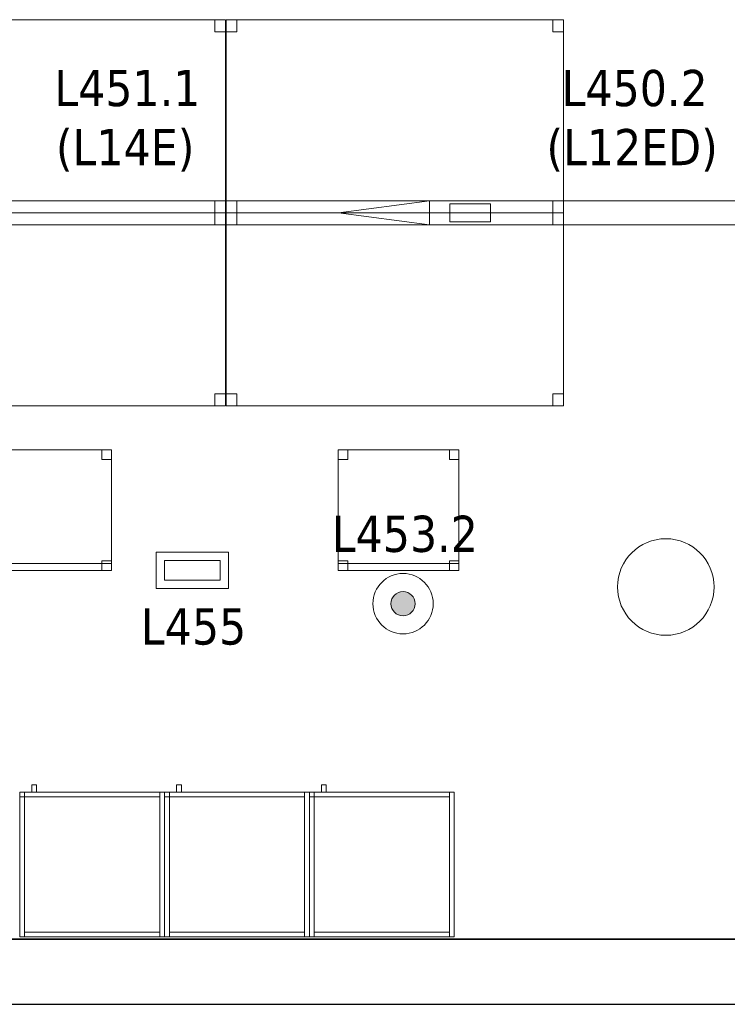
# Model space of a CAD drawing. Header units: metres. Extents: x 397.7 to 427.5, y 12.7 to 28.4.
# Tile 121 of 133: x 418.3 to 421.2, y 12.8 to 16.9. Entities that reach past the tile are written whole.
import ezdxf

# ---------------------------------------------------------------- set-up
doc = ezdxf.new("R2010")
doc.units = ezdxf.units.M
doc.layers.add('01_SUELOS', color=7, linetype='Continuous', lineweight=25, true_color=0x007f00)
for name, color, linetype, lineweight in [('02_MOBILIARIO', 7, 'Continuous', 18), ('A-COLS-____-MCUT', 7, 'Continuous', 18), ('A-COLS-____-OTLN', 7, 'Continuous', 18), ('A-DETL-____-MBND', 7, 'Continuous', 18), ('A-DETL-GENF-OTLN', 7, 'Continuous', 18), ('A-WALL-____-MCUT', 7, 'Continuous', 25), ('A-WALL-____-OTLN', 7, 'Continuous', 25), ('E-LITE-____-IDEN', 7, 'Continuous', 30), ('E-LITE-EQPM-IDEN', 7, 'Continuous', 30), ('Mobiliario', 7, 'Continuous', 18)]:
    doc.layers.add(name, color=color, linetype=linetype, lineweight=lineweight)
doc.styles.add('Tahoma_4', font='tahoma.ttf', dxfattribs={"height": 0.15})

# ---------------------------------------------------------------- blocks, each defined once
blk = doc.blocks.new('Family - Armai 60x60x60_P4-153705-07_ENLLUMENAT_P4')
at = {"layer": 'A-DETL-____-MBND', "color": 253, "true_color": 0xaaaaaa}
for p, q in [((0.05, 0.6), (0.05, 0.63)), ((0.05, 0.63), (0.07, 0.63)), ((0.05, 0.6), (0.05, 0.63)), ((0.07, 0.63), (0.05, 0.63)), ((0.07, 0.63), (0.07, 0.6)), ((0.07, 0.6), (0.07, 0.63)), ((0, 0.6), (0.02, 0.6)), ((0.02, 0.6), (0, 0.6)), ((0, 0), (0, 0.6)), ((0, 0.6), (0, 0)), ((0, 0.6), (0.6, 0.6)), ((0.6, 0.6), (0, 0.6)), ((0, 0), (0, 0.6)), ((0, 0.6), (0, 0)), ((0, 0.6), (0.6, 0.6)), ((0.6, 0.6), (0, 0.6)), ((0, 0), (0, 0.6)), ((0, 0.6), (0, 0)), ((0, 0.58), (0, 0.6)), ((0, 0.6), (0, 0.58)), ((0, 0.6), (0.02, 0.6)), ((0.02, 0.6), (0, 0.6)), ((0.02, 0.58), (0, 0.58)), ((0, 0.58), (0.02, 0.58)), ((0.02, 0.6), (0.02, 0)), ((0.02, 0), (0.02, 0.6)), ((0.02, 0.58), (0.02, 0.6)), ((0.02, 0.6), (0.58, 0.6)), ((0.02, 0.58), (0.02, 0.6)), ((0.58, 0.6), (0.02, 0.6)), ((0.02, 0.6), (0.02, 0.58)), ((0.02, 0.6), (0.02, 0.58)), ((0.58, 0.58), (0.02, 0.58)), ((0.02, 0.58), (0.58, 0.58)), ((0.07, 0.6), (0.05, 0.6)), ((0.05, 0.6), (0.07, 0.6)), ((0.58, 0.6), (0.6, 0.6)), ((0.6, 0.6), (0.58, 0.6)), ((0.58, 0), (0.58, 0.6)), ((0.58, 0.6), (0.58, 0)), ((0.58, 0.6), (0.58, 0.58)), ((0.58, 0.58), (0.58, 0.6)), ((0.6, 0.6), (0.6, 0)), ((0.6, 0), (0.6, 0.6)), ((0.6, 0.6), (0.6, 0)), ((0.6, 0), (0.6, 0.6)), ((0.6, 0.6), (0.6, 0)), ((0.6, 0), (0.6, 0.6)), ((0.02, 0), (0, 0)), ((0.02, 0), (0, 0)), ((0.6, 0), (0, 0)), ((0, 0), (0.6, 0)), ((0.6, 0), (0, 0)), ((0, 0), (0.6, 0)), ((0.02, 0), (0.02, 0.02)), ((0.02, 0.02), (0.58, 0.02)), ((0.02, 0), (0.02, 0.02)), ((0.58, 0.02), (0.02, 0.02)), ((0.58, 0), (0.02, 0)), ((0.02, 0), (0.58, 0)), ((0.58, 0.02), (0.58, 0)), ((0.58, 0), (0.58, 0.02)), ((0.6, 0), (0.58, 0)), ((0.6, 0), (0.58, 0))]:
    blk.add_line(p, q, dxfattribs=at)
blk = doc.blocks.new('Family - Armai 60x60x60_P4-153755-07_ENLLUMENAT_P4')
at = {"layer": '02_MOBILIARIO', "color": 253, "true_color": 0xaaaaaa}
for p, q in [((0.02, 0.6), (0, 0.6)), ((0, 0), (0, 0.6)), ((0, 0.6), (0.6, 0.6)), ((0.6, 0.6), (0, 0.6)), ((0, 0), (0, 0.6)), ((0, 0.6), (0, 0)), ((0, 0.6), (0, 0.58)), ((0, 0.6), (0.02, 0.6)), ((0.02, 0.58), (0, 0.58)), ((0.02, 0.6), (0.02, 0)), ((0.02, 0.58), (0.02, 0.6)), ((0.02, 0.6), (0.58, 0.6)), ((0.02, 0.6), (0.02, 0.58)), ((0.58, 0.58), (0.02, 0.58)), ((0.6, 0.6), (0.58, 0.6)), ((0.58, 0), (0.58, 0.6)), ((0.58, 0.58), (0.58, 0.6)), ((0.6, 0.6), (0.6, 0)), ((0.6, 0.6), (0.6, 0)), ((0.6, 0), (0.6, 0.6)), ((0.02, 0), (0, 0)), ((0.6, 0), (0, 0)), ((0, 0), (0.6, 0)), ((0.02, 0), (0.02, 0.02)), ((0.02, 0.02), (0.58, 0.02)), ((0.58, 0), (0.02, 0)), ((0.58, 0), (0.58, 0.02)), ((0.6, 0), (0.58, 0))]:
    blk.add_line(p, q, dxfattribs=at)
at = {"layer": 'Mobiliario', "color": 253, "true_color": 0xaaaaaa}
for p, q in [((0.02, 0.6), (0, 0.6)), ((0, 0.6), (0, 0)), ((0, 0.6), (0, 0.58)), ((0.02, 0.6), (0, 0.6)), ((0, 0.58), (0.02, 0.58)), ((0.02, 0), (0.02, 0.6)), ((0.58, 0.6), (0.02, 0.6)), ((0.02, 0.6), (0.02, 0.58)), ((0.02, 0.58), (0.02, 0.6)), ((0.02, 0.58), (0.58, 0.58)), ((0.6, 0.6), (0.58, 0.6)), ((0.58, 0.6), (0.58, 0)), ((0.58, 0.58), (0.58, 0.6)), ((0.6, 0), (0.6, 0.6)), ((0, 0), (0.02, 0)), ((0.58, 0.02), (0.02, 0.02)), ((0.02, 0.02), (0.02, 0)), ((0.02, 0), (0.58, 0)), ((0.58, 0), (0.58, 0.02)), ((0.58, 0), (0.6, 0))]:
    blk.add_line(p, q, dxfattribs=at)
blk = doc.blocks.new('Family - Armai 60x60x60_P4-153757-07_ENLLUMENAT_P4')
at = {"layer": 'A-DETL-____-MBND', "color": 253, "true_color": 0xaaaaaa}
for p, q in [((0.05, 0.6), (0.05, 0.63)), ((0.05, 0.63), (0.07, 0.63)), ((0.05, 0.6), (0.05, 0.63)), ((0.07, 0.63), (0.05, 0.63)), ((0.07, 0.63), (0.07, 0.6)), ((0.07, 0.6), (0.07, 0.63)), ((0, 0.6), (0.6, 0.6)), ((0.6, 0.6), (0, 0.6)), ((0, 0), (0, 0.6)), ((0, 0.6), (0, 0)), ((0, 0.58), (0, 0.6)), ((0, 0.6), (0, 0.58)), ((0, 0.6), (0.02, 0.6)), ((0.02, 0.6), (0, 0.6)), ((0, 0.6), (0.6, 0.6)), ((0.6, 0.6), (0, 0.6)), ((0, 0), (0, 0.6)), ((0, 0.6), (0, 0)), ((0, 0.6), (0.02, 0.6)), ((0.02, 0.6), (0, 0.6)), ((0, 0), (0, 0.6)), ((0, 0.6), (0, 0)), ((0.02, 0.58), (0, 0.58)), ((0, 0.58), (0.02, 0.58)), ((0.02, 0.58), (0.02, 0.6)), ((0.02, 0.6), (0.58, 0.6)), ((0.02, 0.58), (0.02, 0.6)), ((0.58, 0.6), (0.02, 0.6)), ((0.02, 0.6), (0.02, 0.58)), ((0.02, 0.6), (0.02, 0.58)), ((0.02, 0.6), (0.02, 0)), ((0.02, 0), (0.02, 0.6)), ((0.58, 0.58), (0.02, 0.58)), ((0.02, 0.58), (0.58, 0.58)), ((0.07, 0.6), (0.05, 0.6)), ((0.05, 0.6), (0.07, 0.6)), ((0.58, 0.6), (0.6, 0.6)), ((0.6, 0.6), (0.58, 0.6)), ((0.58, 0), (0.58, 0.6)), ((0.58, 0.6), (0.58, 0)), ((0.58, 0.6), (0.58, 0.58)), ((0.58, 0.58), (0.58, 0.6)), ((0.6, 0.6), (0.6, 0)), ((0.6, 0), (0.6, 0.6)), ((0.6, 0.6), (0.6, 0)), ((0.6, 0), (0.6, 0.6)), ((0.6, 0.6), (0.6, 0)), ((0.6, 0), (0.6, 0.6)), ((0.6, 0), (0, 0)), ((0, 0), (0.6, 0)), ((0.6, 0), (0, 0)), ((0, 0), (0.6, 0)), ((0.02, 0), (0, 0)), ((0.02, 0), (0, 0)), ((0.02, 0), (0.02, 0.02)), ((0.02, 0.02), (0.58, 0.02)), ((0.02, 0), (0.02, 0.02)), ((0.58, 0.02), (0.02, 0.02)), ((0.58, 0), (0.02, 0)), ((0.02, 0), (0.58, 0)), ((0.58, 0.02), (0.58, 0)), ((0.58, 0), (0.58, 0.02)), ((0.6, 0), (0.58, 0)), ((0.6, 0), (0.58, 0))]:
    blk.add_line(p, q, dxfattribs=at)
blk = doc.blocks.new('Family - Pilar P4-153794-07_ENLLUMENAT_P4')
at = {"layer": 'A-COLS-____-MCUT', "color": 253, "true_color": 0xaaaaaa}
for start, end in [(360, 180), (180, 360)]:
    blk.add_arc((0.2, 0.2), 0.2, start, end, dxfattribs=at)
at = {"layer": 'A-COLS-____-OTLN', "color": 253, "true_color": 0xaaaaaa}
for start, end in [(360, 180), (180, 360)]:
    blk.add_arc((0.2, 0.2), 0.2, start, end, dxfattribs=at)
blk = doc.blocks.new('Family - Taula 140X80_P4-153824-07_ENLLUMENAT_P4')
at = {"layer": 'A-DETL-____-MBND', "color": 253, "true_color": 0xaaaaaa}
for p, q in [((0, 0.8001), (1.3973, 0.8001)), ((0, 0), (0, 0.8001)), ((1.3973, 0.8001), (0, 0.8001)), ((0, 0.8001), (0, 0)), ((0, 0.8001), (0.0437, 0.8001)), ((0, 0.7501), (0, 0.8001)), ((0.0437, 0.8001), (0, 0.8001)), ((0, 0.8001), (0, 0.7501)), ((0.0437, 0.8001), (0.0437, 0.7501)), ((0.0437, 0.7501), (0.0437, 0.8001)), ((1.3536, 0.8001), (1.3973, 0.8001)), ((1.3536, 0.7501), (1.3536, 0.8001)), ((1.3973, 0.8001), (1.3536, 0.8001)), ((1.3536, 0.8001), (1.3536, 0.7501)), ((1.3973, 0.8001), (1.3973, 0.7501)), ((1.3973, 0.7501), (1.3973, 0.8001)), ((1.3973, 0.8001), (1.3973, 0)), ((1.3973, 0), (1.3973, 0.8001)), ((0.0437, 0.7501), (0, 0.7501)), ((0, 0.7501), (0.0437, 0.7501)), ((1.3973, 0.7501), (1.3536, 0.7501)), ((1.3536, 0.7501), (1.3973, 0.7501)), ((0, 0.05), (0.0437, 0.05)), ((0, 0), (0, 0.05)), ((0.0437, 0.05), (0, 0.05)), ((0, 0.05), (0, 0)), ((0.0437, 0.05), (0.0437, 0)), ((0.0437, 0), (0.0437, 0.05)), ((1.3536, 0.05), (1.3973, 0.05)), ((1.3536, 0), (1.3536, 0.05)), ((1.3973, 0.05), (1.3536, 0.05)), ((1.3536, 0.05), (1.3536, 0)), ((1.3973, 0.05), (1.3973, 0)), ((1.3973, 0), (1.3973, 0.05)), ((0.0437, 0), (0, 0)), ((0, 0), (0.0437, 0)), ((0, 0), (1.3973, 0)), ((1.3973, 0), (1.3536, 0)), ((1.3536, 0), (1.3973, 0)), ((1.3973, 0), (0, 0))]:
    blk.add_line(p, q, dxfattribs=at)
blk = doc.blocks.new('Family - Taula 140X80_P4-153907-07_ENLLUMENAT_P4')
at = {"layer": 'A-DETL-____-MBND', "color": 253, "true_color": 0xaaaaaa}
for p, q in [((0, 0), (0, 0.8001)), ((0, 0.8001), (1.3973, 0.8001)), ((1.3973, 0.8001), (0, 0.8001)), ((0, 0.8001), (0, 0)), ((0, 0.7501), (0, 0.8001)), ((0, 0.8001), (0.0437, 0.8001)), ((0.0437, 0.8001), (0, 0.8001)), ((0, 0.8001), (0, 0.7501)), ((0.0437, 0.8001), (0.0437, 0.7501)), ((0.0437, 0.7501), (0.0437, 0.8001)), ((1.3536, 0.7501), (1.3536, 0.8001)), ((1.3536, 0.8001), (1.3973, 0.8001)), ((1.3973, 0.8001), (1.3536, 0.8001)), ((1.3536, 0.8001), (1.3536, 0.7501)), ((1.3973, 0.8001), (1.3973, 0)), ((1.3973, 0), (1.3973, 0.8001)), ((1.3973, 0.8001), (1.3973, 0.7501)), ((1.3973, 0.7501), (1.3973, 0.8001)), ((0.0437, 0.7501), (0, 0.7501)), ((0, 0.7501), (0.0437, 0.7501)), ((1.3973, 0.7501), (1.3536, 0.7501)), ((1.3536, 0.7501), (1.3973, 0.7501)), ((0, 0), (0, 0.05)), ((0, 0.05), (0.0437, 0.05)), ((0.0437, 0.05), (0, 0.05)), ((0, 0.05), (0, 0)), ((0.0437, 0.05), (0.0437, 0)), ((0.0437, 0), (0.0437, 0.05)), ((1.3536, 0), (1.3536, 0.05)), ((1.3536, 0.05), (1.3973, 0.05)), ((1.3973, 0.05), (1.3536, 0.05)), ((1.3536, 0.05), (1.3536, 0)), ((1.3973, 0.05), (1.3973, 0)), ((1.3973, 0), (1.3973, 0.05)), ((0.0437, 0), (0, 0)), ((0, 0), (0.0437, 0)), ((1.3973, 0), (0, 0)), ((0, 0), (1.3973, 0)), ((1.3973, 0), (1.3536, 0)), ((1.3536, 0), (1.3973, 0))]:
    blk.add_line(p, q, dxfattribs=at)
blk = doc.blocks.new('Family - Armai 60x60x60_P4-153929-07_ENLLUMENAT_P4')
at = {"layer": '02_MOBILIARIO', "color": 253, "true_color": 0xaaaaaa}
for p, q in [((0.02, 0.6), (0, 0.6)), ((0, 0), (0, 0.6)), ((0, 0.6), (0, 0.58)), ((0, 0.6), (0.02, 0.6)), ((0, 0.6), (0.6, 0.6)), ((0.6, 0.6), (0, 0.6)), ((0, 0), (0, 0.6)), ((0, 0.6), (0, 0)), ((0.02, 0.58), (0, 0.58)), ((0.02, 0.58), (0.02, 0.6)), ((0.02, 0.6), (0.58, 0.6)), ((0.02, 0.6), (0.02, 0)), ((0.02, 0.6), (0.02, 0.58)), ((0.58, 0.58), (0.02, 0.58)), ((0.58, 0.58), (0.58, 0.6)), ((0.6, 0.6), (0.58, 0.6)), ((0.58, 0), (0.58, 0.6)), ((0.6, 0.6), (0.6, 0)), ((0.6, 0.6), (0.6, 0)), ((0.6, 0), (0.6, 0.6)), ((0.02, 0), (0, 0)), ((0.6, 0), (0, 0)), ((0, 0), (0.6, 0)), ((0.02, 0), (0.02, 0.02)), ((0.02, 0.02), (0.58, 0.02)), ((0.58, 0), (0.02, 0)), ((0.58, 0), (0.58, 0.02)), ((0.6, 0), (0.58, 0))]:
    blk.add_line(p, q, dxfattribs=at)
at = {"layer": 'Mobiliario', "color": 253, "true_color": 0xaaaaaa}
for p, q in [((0.02, 0.6), (0, 0.6)), ((0, 0.6), (0, 0)), ((0, 0.6), (0, 0.58)), ((0.02, 0.6), (0, 0.6)), ((0, 0.58), (0.02, 0.58)), ((0.58, 0.6), (0.02, 0.6)), ((0.02, 0.6), (0.02, 0.58)), ((0.02, 0), (0.02, 0.6)), ((0.02, 0.58), (0.02, 0.6)), ((0.02, 0.58), (0.58, 0.58)), ((0.58, 0.58), (0.58, 0.6)), ((0.6, 0.6), (0.58, 0.6)), ((0.58, 0.6), (0.58, 0)), ((0.6, 0), (0.6, 0.6)), ((0, 0), (0.02, 0)), ((0.58, 0.02), (0.02, 0.02)), ((0.02, 0.02), (0.02, 0)), ((0.02, 0), (0.58, 0)), ((0.58, 0), (0.58, 0.02)), ((0.58, 0), (0.6, 0))]:
    blk.add_line(p, q, dxfattribs=at)
blk = doc.blocks.new('Family - Armai 60x60x60_P4-153986-07_ENLLUMENAT_P4')
at = {"layer": 'A-DETL-____-MBND', "color": 253, "true_color": 0xaaaaaa}
for p, q in [((0.05, 0.6), (0.05, 0.63)), ((0.05, 0.63), (0.07, 0.63)), ((0.05, 0.6), (0.05, 0.63)), ((0.07, 0.63), (0.05, 0.63)), ((0.07, 0.63), (0.07, 0.6)), ((0.07, 0.6), (0.07, 0.63)), ((0, 0.6), (0.02, 0.6)), ((0.02, 0.6), (0, 0.6)), ((0, 0), (0, 0.6)), ((0, 0.6), (0, 0)), ((0, 0.6), (0.6, 0.6)), ((0.6, 0.6), (0, 0.6)), ((0, 0), (0, 0.6)), ((0, 0.6), (0, 0)), ((0, 0.58), (0, 0.6)), ((0, 0.6), (0, 0.58)), ((0, 0.6), (0.02, 0.6)), ((0.02, 0.6), (0, 0.6)), ((0, 0.6), (0.6, 0.6)), ((0.6, 0.6), (0, 0.6)), ((0, 0), (0, 0.6)), ((0, 0.6), (0, 0)), ((0.02, 0.58), (0, 0.58)), ((0, 0.58), (0.02, 0.58)), ((0.02, 0.6), (0.02, 0)), ((0.02, 0), (0.02, 0.6)), ((0.02, 0.6), (0.02, 0.58)), ((0.02, 0.6), (0.02, 0.58)), ((0.02, 0.58), (0.02, 0.6)), ((0.02, 0.6), (0.58, 0.6)), ((0.02, 0.58), (0.02, 0.6)), ((0.58, 0.6), (0.02, 0.6)), ((0.58, 0.58), (0.02, 0.58)), ((0.02, 0.58), (0.58, 0.58)), ((0.07, 0.6), (0.05, 0.6)), ((0.05, 0.6), (0.07, 0.6)), ((0.58, 0.6), (0.58, 0.58)), ((0.58, 0.58), (0.58, 0.6)), ((0.58, 0.6), (0.6, 0.6)), ((0.6, 0.6), (0.58, 0.6)), ((0.58, 0), (0.58, 0.6)), ((0.58, 0.6), (0.58, 0)), ((0.6, 0.6), (0.6, 0)), ((0.6, 0), (0.6, 0.6)), ((0.6, 0.6), (0.6, 0)), ((0.6, 0), (0.6, 0.6)), ((0.6, 0.6), (0.6, 0)), ((0.6, 0), (0.6, 0.6)), ((0.02, 0), (0, 0)), ((0.02, 0), (0, 0)), ((0.6, 0), (0, 0)), ((0, 0), (0.6, 0)), ((0.6, 0), (0, 0)), ((0, 0), (0.6, 0)), ((0.02, 0), (0.02, 0.02)), ((0.02, 0.02), (0.58, 0.02)), ((0.02, 0), (0.02, 0.02)), ((0.58, 0.02), (0.02, 0.02)), ((0.58, 0), (0.02, 0)), ((0.02, 0), (0.58, 0)), ((0.58, 0.02), (0.58, 0)), ((0.58, 0), (0.58, 0.02)), ((0.6, 0), (0.58, 0)), ((0.6, 0), (0.58, 0))]:
    blk.add_line(p, q, dxfattribs=at)
blk = doc.blocks.new('Family - Armai 60x60x60_P4-154000-07_ENLLUMENAT_P4')
at = {"layer": 'A-DETL-____-MBND', "color": 253, "true_color": 0xaaaaaa}
for p, q in [((0.05, 0.6), (0.05, 0.63)), ((0.05, 0.63), (0.07, 0.63)), ((0.05, 0.6), (0.05, 0.63)), ((0.07, 0.63), (0.05, 0.63)), ((0.07, 0.63), (0.07, 0.6)), ((0.07, 0.6), (0.07, 0.63)), ((0, 0.6), (0.02, 0.6)), ((0.02, 0.6), (0, 0.6)), ((0, 0), (0, 0.6)), ((0, 0.6), (0, 0)), ((0, 0.58), (0, 0.6)), ((0, 0.6), (0, 0.58)), ((0, 0.6), (0.02, 0.6)), ((0.02, 0.6), (0, 0.6)), ((0, 0.6), (0.6, 0.6)), ((0.6, 0.6), (0, 0.6)), ((0, 0), (0, 0.6)), ((0, 0.6), (0, 0)), ((0, 0.6), (0.6, 0.6)), ((0.6, 0.6), (0, 0.6)), ((0, 0), (0, 0.6)), ((0, 0.6), (0, 0)), ((0.02, 0.58), (0, 0.58)), ((0, 0.58), (0.02, 0.58)), ((0.02, 0.6), (0.02, 0)), ((0.02, 0), (0.02, 0.6)), ((0.02, 0.6), (0.02, 0.58)), ((0.02, 0.6), (0.02, 0.58)), ((0.02, 0.58), (0.02, 0.6)), ((0.02, 0.6), (0.58, 0.6)), ((0.02, 0.58), (0.02, 0.6)), ((0.58, 0.6), (0.02, 0.6)), ((0.58, 0.58), (0.02, 0.58)), ((0.02, 0.58), (0.58, 0.58)), ((0.07, 0.6), (0.05, 0.6)), ((0.05, 0.6), (0.07, 0.6)), ((0.58, 0.6), (0.6, 0.6)), ((0.6, 0.6), (0.58, 0.6)), ((0.58, 0), (0.58, 0.6)), ((0.58, 0.6), (0.58, 0)), ((0.58, 0.6), (0.58, 0.58)), ((0.58, 0.58), (0.58, 0.6)), ((0.6, 0.6), (0.6, 0)), ((0.6, 0), (0.6, 0.6)), ((0.6, 0.6), (0.6, 0)), ((0.6, 0), (0.6, 0.6)), ((0.6, 0.6), (0.6, 0)), ((0.6, 0), (0.6, 0.6)), ((0.02, 0), (0, 0)), ((0.02, 0), (0, 0)), ((0.6, 0), (0, 0)), ((0, 0), (0.6, 0)), ((0.6, 0), (0, 0)), ((0, 0), (0.6, 0)), ((0.02, 0), (0.02, 0.02)), ((0.02, 0.02), (0.58, 0.02)), ((0.02, 0), (0.02, 0.02)), ((0.58, 0.02), (0.02, 0.02)), ((0.58, 0), (0.02, 0)), ((0.02, 0), (0.58, 0)), ((0.58, 0.02), (0.58, 0)), ((0.58, 0), (0.58, 0.02)), ((0.6, 0), (0.58, 0)), ((0.6, 0), (0.58, 0))]:
    blk.add_line(p, q, dxfattribs=at)
blk = doc.blocks.new('Family - Armai 60x60x60_P4-154108-07_ENLLUMENAT_P4')
at = {"layer": 'A-DETL-____-MBND', "color": 253, "true_color": 0xaaaaaa}
for p, q in [((0.05, 0.6), (0.05, 0.63)), ((0.05, 0.63), (0.07, 0.63)), ((0.05, 0.6), (0.05, 0.63)), ((0.07, 0.63), (0.05, 0.63)), ((0.07, 0.63), (0.07, 0.6)), ((0.07, 0.6), (0.07, 0.63)), ((0, 0.6), (0.6, 0.6)), ((0.6, 0.6), (0, 0.6)), ((0, 0), (0, 0.6)), ((0, 0.6), (0, 0)), ((0, 0.58), (0, 0.6)), ((0, 0.6), (0, 0.58)), ((0, 0.6), (0.02, 0.6)), ((0.02, 0.6), (0, 0.6)), ((0, 0.6), (0.6, 0.6)), ((0.6, 0.6), (0, 0.6)), ((0, 0), (0, 0.6)), ((0, 0.6), (0, 0)), ((0, 0.6), (0.02, 0.6)), ((0.02, 0.6), (0, 0.6)), ((0, 0), (0, 0.6)), ((0, 0.6), (0, 0)), ((0.02, 0.58), (0, 0.58)), ((0, 0.58), (0.02, 0.58)), ((0.02, 0.58), (0.02, 0.6)), ((0.02, 0.6), (0.58, 0.6)), ((0.02, 0.58), (0.02, 0.6)), ((0.58, 0.6), (0.02, 0.6)), ((0.02, 0.6), (0.02, 0.58)), ((0.02, 0.6), (0.02, 0.58)), ((0.02, 0.6), (0.02, 0)), ((0.02, 0), (0.02, 0.6)), ((0.58, 0.58), (0.02, 0.58)), ((0.02, 0.58), (0.58, 0.58)), ((0.07, 0.6), (0.05, 0.6)), ((0.05, 0.6), (0.07, 0.6)), ((0.58, 0.6), (0.58, 0.58)), ((0.58, 0.58), (0.58, 0.6)), ((0.58, 0.6), (0.6, 0.6)), ((0.6, 0.6), (0.58, 0.6)), ((0.58, 0), (0.58, 0.6)), ((0.58, 0.6), (0.58, 0)), ((0.6, 0.6), (0.6, 0)), ((0.6, 0), (0.6, 0.6)), ((0.6, 0.6), (0.6, 0)), ((0.6, 0), (0.6, 0.6)), ((0.6, 0.6), (0.6, 0)), ((0.6, 0), (0.6, 0.6)), ((0.6, 0), (0, 0)), ((0, 0), (0.6, 0)), ((0.6, 0), (0, 0)), ((0, 0), (0.6, 0)), ((0.02, 0), (0, 0)), ((0.02, 0), (0, 0)), ((0.02, 0), (0.02, 0.02)), ((0.02, 0.02), (0.58, 0.02)), ((0.02, 0), (0.02, 0.02)), ((0.58, 0.02), (0.02, 0.02)), ((0.58, 0), (0.02, 0)), ((0.02, 0), (0.58, 0)), ((0.58, 0.02), (0.58, 0)), ((0.58, 0), (0.58, 0.02)), ((0.6, 0), (0.58, 0)), ((0.6, 0), (0.58, 0))]:
    blk.add_line(p, q, dxfattribs=at)
blk = doc.blocks.new('Family - Mur P4-154190-07_ENLLUMENAT_P4')
at = {"layer": 'A-WALL-____-MCUT', "color": 253, "true_color": 0xaaaaaa}
for p, q in [((25.4717, 0.27), (0.0535, 0.27)), ((0, 0), (25.4157, 0))]:
    blk.add_line(p, q, dxfattribs=at)
at = {"layer": 'A-WALL-____-OTLN', "color": 253, "true_color": 0xaaaaaa}
for p, q in [((25.4717, 0.27), (0.0535, 0.27)), ((0, 0), (25.4157, 0))]:
    blk.add_line(p, q, dxfattribs=at)
at = {"layer": 'A-WALL-____-OTLN', "color": 253, "lineweight": 18, "true_color": 0xaaaaaa}
blk.add_line((0, 0), (25.4157, 0), dxfattribs=at)
blk = doc.blocks.new('Family - Armai 60x60x60_P4-154207-07_ENLLUMENAT_P4')
at = {"layer": 'A-DETL-____-MBND', "color": 253, "true_color": 0xaaaaaa}
for p, q in [((0.05, 0.6), (0.05, 0.63)), ((0.05, 0.63), (0.07, 0.63)), ((0.05, 0.6), (0.05, 0.63)), ((0.07, 0.63), (0.05, 0.63)), ((0.07, 0.63), (0.07, 0.6)), ((0.07, 0.6), (0.07, 0.63)), ((0, 0.6), (0.6, 0.6)), ((0.6, 0.6), (0, 0.6)), ((0, 0), (0, 0.6)), ((0, 0.6), (0, 0)), ((0, 0.6), (0.02, 0.6)), ((0.02, 0.6), (0, 0.6)), ((0, 0), (0, 0.6)), ((0, 0.6), (0, 0)), ((0, 0.6), (0.6, 0.6)), ((0.6, 0.6), (0, 0.6)), ((0, 0), (0, 0.6)), ((0, 0.6), (0, 0)), ((0, 0.58), (0, 0.6)), ((0, 0.6), (0, 0.58)), ((0, 0.6), (0.02, 0.6)), ((0.02, 0.6), (0, 0.6)), ((0.02, 0.58), (0, 0.58)), ((0, 0.58), (0.02, 0.58)), ((0.02, 0.6), (0.02, 0)), ((0.02, 0), (0.02, 0.6)), ((0.02, 0.58), (0.02, 0.6)), ((0.02, 0.6), (0.58, 0.6)), ((0.02, 0.58), (0.02, 0.6)), ((0.58, 0.6), (0.02, 0.6)), ((0.02, 0.6), (0.02, 0.58)), ((0.02, 0.6), (0.02, 0.58)), ((0.58, 0.58), (0.02, 0.58)), ((0.02, 0.58), (0.58, 0.58)), ((0.07, 0.6), (0.05, 0.6)), ((0.05, 0.6), (0.07, 0.6)), ((0.58, 0.6), (0.58, 0.58)), ((0.58, 0.58), (0.58, 0.6)), ((0.58, 0.6), (0.6, 0.6)), ((0.6, 0.6), (0.58, 0.6)), ((0.58, 0), (0.58, 0.6)), ((0.58, 0.6), (0.58, 0)), ((0.6, 0.6), (0.6, 0)), ((0.6, 0), (0.6, 0.6)), ((0.6, 0.6), (0.6, 0)), ((0.6, 0), (0.6, 0.6)), ((0.6, 0.6), (0.6, 0)), ((0.6, 0), (0.6, 0.6)), ((0.6, 0), (0, 0)), ((0, 0), (0.6, 0)), ((0.02, 0), (0, 0)), ((0.02, 0), (0, 0)), ((0.6, 0), (0, 0)), ((0, 0), (0.6, 0)), ((0.02, 0), (0.02, 0.02)), ((0.02, 0.02), (0.58, 0.02)), ((0.02, 0), (0.02, 0.02)), ((0.58, 0.02), (0.02, 0.02)), ((0.58, 0), (0.02, 0)), ((0.02, 0), (0.58, 0)), ((0.58, 0.02), (0.58, 0)), ((0.58, 0), (0.58, 0.02)), ((0.6, 0), (0.58, 0)), ((0.6, 0), (0.58, 0))]:
    blk.add_line(p, q, dxfattribs=at)
blk = doc.blocks.new('Family - Cadira d_Oficina_P4-154272-07_ENLLUMENAT_P4')
at = {"layer": 'A-DETL-____-MBND', "color": 253, "true_color": 0xaaaaaa}
for p, q in [((0, 0.5), (0.5, 0.5)), ((0, 0), (0, 0.5)), ((0.5, 0.5), (0, 0.5)), ((0, 0.5), (0, 0)), ((0, 0.46), (0, 0.5)), ((0, 0.5), (0.04, 0.5)), ((0.04, 0.5), (0, 0.5)), ((0, 0.5), (0, 0.46)), ((0.04, 0.5), (0.04, 0.46)), ((0.04, 0.46), (0.04, 0.5)), ((0.46, 0.46), (0.46, 0.5)), ((0.46, 0.5), (0.5, 0.5)), ((0.5, 0.5), (0.46, 0.5)), ((0.46, 0.5), (0.46, 0.46)), ((0.5, 0.5), (0.5, 0)), ((0.5, 0), (0.5, 0.5)), ((0.5, 0.5), (0.5, 0.46)), ((0.5, 0.46), (0.5, 0.5)), ((0.04, 0.46), (0, 0.46)), ((0, 0.46), (0.04, 0.46)), ((0.5, 0.46), (0.46, 0.46)), ((0.46, 0.46), (0.5, 0.46)), ((0, 0), (0, 0.04)), ((0, 0.04), (0.04, 0.04)), ((0.04, 0.04), (0, 0.04)), ((0, 0.04), (0, 0)), ((0, 0), (0, 0.03)), ((0, 0.03), (0.5, 0.03)), ((0.5, 0.03), (0, 0.03)), ((0, 0.03), (0, 0)), ((0, 0), (0.5, 0)), ((0.04, 0), (0, 0)), ((0, 0), (0.04, 0)), ((0.5, 0), (0, 0)), ((0.04, 0.04), (0.04, 0)), ((0.04, 0), (0.04, 0.04)), ((0.46, 0), (0.46, 0.04)), ((0.46, 0.04), (0.5, 0.04)), ((0.5, 0.04), (0.46, 0.04)), ((0.46, 0.04), (0.46, 0)), ((0.5, 0), (0.46, 0)), ((0.5, 0.04), (0.5, 0)), ((0.5, 0), (0.5, 0.04)), ((0.5, 0.03), (0.5, 0)), ((0.5, 0), (0.5, 0.03)), ((0.5, 0), (0, 0)), ((0, 0), (0.5, 0)), ((0.46, 0), (0.5, 0))]:
    blk.add_line(p, q, dxfattribs=at)
blk = doc.blocks.new('Family - Taula 140X80_P4-154336-07_ENLLUMENAT_P4')
at = {"layer": 'A-DETL-____-MBND', "color": 253, "true_color": 0xaaaaaa}
for p, q in [((0, 0.8001), (0.0437, 0.8001)), ((0, 0.7501), (0, 0.8001)), ((0.0437, 0.8001), (0, 0.8001)), ((0, 0.8001), (0, 0.7501)), ((0, 0.8001), (1.3973, 0.8001)), ((0, 0), (0, 0.8001)), ((1.3973, 0.8001), (0, 0.8001)), ((0, 0.8001), (0, 0)), ((0.0437, 0.8001), (0.0437, 0.7501)), ((0.0437, 0.7501), (0.0437, 0.8001)), ((1.3536, 0.8001), (1.3973, 0.8001)), ((1.3536, 0.7501), (1.3536, 0.8001)), ((1.3973, 0.8001), (1.3536, 0.8001)), ((1.3536, 0.8001), (1.3536, 0.7501)), ((1.3973, 0.8001), (1.3973, 0)), ((1.3973, 0), (1.3973, 0.8001)), ((1.3973, 0.8001), (1.3973, 0.7501)), ((1.3973, 0.7501), (1.3973, 0.8001)), ((0.0437, 0.7501), (0, 0.7501)), ((0, 0.7501), (0.0437, 0.7501)), ((1.3973, 0.7501), (1.3536, 0.7501)), ((1.3536, 0.7501), (1.3973, 0.7501)), ((0, 0.05), (0.0437, 0.05)), ((0, 0), (0, 0.05)), ((0.0437, 0.05), (0, 0.05)), ((0, 0.05), (0, 0)), ((0.0437, 0.05), (0.0437, 0)), ((0.0437, 0), (0.0437, 0.05)), ((1.3536, 0.05), (1.3973, 0.05)), ((1.3536, 0), (1.3536, 0.05)), ((1.3973, 0.05), (1.3536, 0.05)), ((1.3536, 0.05), (1.3536, 0)), ((1.3973, 0.05), (1.3973, 0)), ((1.3973, 0), (1.3973, 0.05)), ((0.0437, 0), (0, 0)), ((0, 0), (0.0437, 0)), ((0, 0), (1.3973, 0)), ((1.3973, 0), (1.3536, 0)), ((1.3536, 0), (1.3973, 0)), ((1.3973, 0), (0, 0))]:
    blk.add_line(p, q, dxfattribs=at)
blk = doc.blocks.new('Family - Cadira d_Oficina_P4-154389-07_ENLLUMENAT_P4')
at = {"layer": 'A-DETL-____-MBND', "color": 253, "true_color": 0xaaaaaa}
for p, q in [((0, 0.46), (0, 0.5)), ((0, 0.5), (0.04, 0.5)), ((0.04, 0.5), (0, 0.5)), ((0, 0.5), (0, 0.46)), ((0, 0.5), (0.5, 0.5)), ((0, 0), (0, 0.5)), ((0.5, 0.5), (0, 0.5)), ((0, 0.5), (0, 0)), ((0.04, 0.5), (0.04, 0.46)), ((0.04, 0.46), (0.04, 0.5)), ((0.46, 0.46), (0.46, 0.5)), ((0.46, 0.5), (0.5, 0.5)), ((0.5, 0.5), (0.46, 0.5)), ((0.46, 0.5), (0.46, 0.46)), ((0.5, 0.5), (0.5, 0)), ((0.5, 0), (0.5, 0.5)), ((0.5, 0.5), (0.5, 0.46)), ((0.5, 0.46), (0.5, 0.5)), ((0.04, 0.46), (0, 0.46)), ((0, 0.46), (0.04, 0.46)), ((0.5, 0.46), (0.46, 0.46)), ((0.46, 0.46), (0.5, 0.46)), ((0, 0), (0, 0.04)), ((0, 0.04), (0.04, 0.04)), ((0.04, 0.04), (0, 0.04)), ((0, 0.04), (0, 0)), ((0, 0), (0, 0.03)), ((0, 0.03), (0.5, 0.03)), ((0.5, 0.03), (0, 0.03)), ((0, 0.03), (0, 0)), ((0.04, 0), (0, 0)), ((0, 0), (0.04, 0)), ((0.5, 0), (0, 0)), ((0, 0), (0.5, 0)), ((0.04, 0.04), (0.04, 0)), ((0.04, 0), (0.04, 0.04)), ((0.46, 0), (0.46, 0.04)), ((0.46, 0.04), (0.5, 0.04)), ((0.5, 0.04), (0.46, 0.04)), ((0.46, 0.04), (0.46, 0)), ((0.5, 0), (0.46, 0)), ((0.5, 0.04), (0.5, 0)), ((0.5, 0), (0.5, 0.04)), ((0.5, 0.03), (0.5, 0)), ((0.5, 0), (0.5, 0.03)), ((0, 0), (0.5, 0)), ((0.5, 0), (0, 0)), ((0.46, 0), (0.5, 0))]:
    blk.add_line(p, q, dxfattribs=at)
blk = doc.blocks.new('Family - Armai 60x60x60_P4-154412-07_ENLLUMENAT_P4')
at = {"layer": '02_MOBILIARIO', "color": 253, "true_color": 0xaaaaaa}
for p, q in [((0, 0.6), (0.6, 0.6)), ((0.6, 0.6), (0, 0.6)), ((0, 0), (0, 0.6)), ((0, 0.6), (0, 0)), ((0, 0.6), (0, 0.58)), ((0, 0.6), (0.02, 0.6)), ((0.02, 0.6), (0, 0.6)), ((0, 0), (0, 0.6)), ((0.02, 0.58), (0, 0.58)), ((0.02, 0.58), (0.02, 0.6)), ((0.02, 0.6), (0.58, 0.6)), ((0.02, 0.6), (0.02, 0.58)), ((0.02, 0.6), (0.02, 0)), ((0.58, 0.58), (0.02, 0.58)), ((0.58, 0.58), (0.58, 0.6)), ((0.6, 0.6), (0.58, 0.6)), ((0.58, 0), (0.58, 0.6)), ((0.6, 0.6), (0.6, 0)), ((0.6, 0), (0.6, 0.6)), ((0.6, 0.6), (0.6, 0)), ((0.6, 0), (0, 0)), ((0, 0), (0.6, 0)), ((0.02, 0), (0, 0)), ((0.02, 0), (0.02, 0.02)), ((0.02, 0.02), (0.58, 0.02)), ((0.58, 0), (0.02, 0)), ((0.58, 0), (0.58, 0.02)), ((0.6, 0), (0.58, 0))]:
    blk.add_line(p, q, dxfattribs=at)
at = {"layer": 'Mobiliario', "color": 253, "true_color": 0xaaaaaa}
for p, q in [((0, 0.6), (0, 0.58)), ((0.02, 0.6), (0, 0.6)), ((0.02, 0.6), (0, 0.6)), ((0, 0.6), (0, 0)), ((0, 0.58), (0.02, 0.58)), ((0.58, 0.6), (0.02, 0.6)), ((0.02, 0.6), (0.02, 0.58)), ((0.02, 0.58), (0.02, 0.6)), ((0.02, 0), (0.02, 0.6)), ((0.02, 0.58), (0.58, 0.58)), ((0.58, 0.58), (0.58, 0.6)), ((0.6, 0.6), (0.58, 0.6)), ((0.58, 0.6), (0.58, 0)), ((0.6, 0), (0.6, 0.6)), ((0, 0), (0.02, 0)), ((0.58, 0.02), (0.02, 0.02)), ((0.02, 0.02), (0.02, 0)), ((0.02, 0), (0.58, 0)), ((0.58, 0), (0.58, 0.02)), ((0.58, 0), (0.6, 0))]:
    blk.add_line(p, q, dxfattribs=at)
blk = doc.blocks.new('Family - Taula 140X80_P4-154480-07_ENLLUMENAT_P4')
at = {"layer": 'A-DETL-____-MBND', "color": 253, "true_color": 0xaaaaaa}
for p, q in [((0, 0.7501), (0, 0.8001)), ((0, 0.8001), (0.0437, 0.8001)), ((0.0437, 0.8001), (0, 0.8001)), ((0, 0.8001), (0, 0.7501)), ((0, 0), (0, 0.8001)), ((0, 0.8001), (1.3973, 0.8001)), ((1.3973, 0.8001), (0, 0.8001)), ((0, 0.8001), (0, 0)), ((0.0437, 0.8001), (0.0437, 0.7501)), ((0.0437, 0.7501), (0.0437, 0.8001)), ((1.3536, 0.7501), (1.3536, 0.8001)), ((1.3536, 0.8001), (1.3973, 0.8001)), ((1.3973, 0.8001), (1.3536, 0.8001)), ((1.3536, 0.8001), (1.3536, 0.7501)), ((1.3973, 0.8001), (1.3973, 0)), ((1.3973, 0), (1.3973, 0.8001)), ((1.3973, 0.8001), (1.3973, 0.7501)), ((1.3973, 0.7501), (1.3973, 0.8001)), ((0.0437, 0.7501), (0, 0.7501)), ((0, 0.7501), (0.0437, 0.7501)), ((1.3973, 0.7501), (1.3536, 0.7501)), ((1.3536, 0.7501), (1.3973, 0.7501)), ((0, 0), (0, 0.05)), ((0, 0.05), (0.0437, 0.05)), ((0.0437, 0.05), (0, 0.05)), ((0, 0.05), (0, 0)), ((0.0437, 0.05), (0.0437, 0)), ((0.0437, 0), (0.0437, 0.05)), ((1.3536, 0), (1.3536, 0.05)), ((1.3536, 0.05), (1.3973, 0.05)), ((1.3973, 0.05), (1.3536, 0.05)), ((1.3536, 0.05), (1.3536, 0)), ((1.3973, 0.05), (1.3973, 0)), ((1.3973, 0), (1.3973, 0.05)), ((1.3973, 0), (0, 0)), ((0, 0), (1.3973, 0)), ((0.0437, 0), (0, 0)), ((0, 0), (0.0437, 0)), ((1.3973, 0), (1.3536, 0)), ((1.3536, 0), (1.3973, 0))]:
    blk.add_line(p, q, dxfattribs=at)
blk = doc.blocks.new('Family - LONDR55-XX_ZZ-ARQ-CAA-M3D-Londres55-154484-07_ENLLUMENAT_P4')
at = {"layer": '01_SUELOS', "color": 9, "true_color": 0xaad4aa}
for p, q in [((0, 0), (25.4182, 0)), ((25.4182, 0), (0, 0))]:
    blk.add_line(p, q, dxfattribs=at)
blk = doc.blocks.new('LONDR55-XX_ZZ-ARQ-CAA-M3D-Londres55_ifc-1-07_ENLLUMENAT_P4')
at = {"layer": '01_SUELOS', "color": 253, "lineweight": 18, "true_color": 0xaaaaaa}
blk.add_blockref('Family - LONDR55-XX_ZZ-ARQ-CAA-M3D-Londres55-154484-07_ENLLUMENAT_P4', (398.2952, 13.1106), dxfattribs=at)
at = {"layer": '02_MOBILIARIO', "color": 253, "lineweight": 18, "true_color": 0xaaaaaa}
for name, p in [('Family - Taula 140X80_P4-154336-07_ENLLUMENAT_P4', (417.7705, 16.1195)), ('Family - Taula 140X80_P4-153824-07_ENLLUMENAT_P4', (419.1705, 16.1195)), ('Family - Taula 140X80_P4-153907-07_ENLLUMENAT_P4', (417.7705, 15.3195)), ('Family - Taula 140X80_P4-154480-07_ENLLUMENAT_P4', (419.1705, 15.3195)), ('Family - Cadira d_Oficina_P4-154272-07_ENLLUMENAT_P4', (418.1952, 14.6372)), ('Family - Cadira d_Oficina_P4-154389-07_ENLLUMENAT_P4', (419.6352, 14.6372)), ('Family - Armai 60x60x60_P4-153757-07_ENLLUMENAT_P4', (418.3153, 13.1195)), ('Family - Armai 60x60x60_P4-154207-07_ENLLUMENAT_P4', (418.3153, 13.1195)), ('Family - Armai 60x60x60_P4-153705-07_ENLLUMENAT_P4', (418.9153, 13.1195)), ('Family - Armai 60x60x60_P4-154108-07_ENLLUMENAT_P4', (418.9153, 13.1195)), ('Family - Armai 60x60x60_P4-153986-07_ENLLUMENAT_P4', (419.5153, 13.1195)), ('Family - Armai 60x60x60_P4-154000-07_ENLLUMENAT_P4', (419.5153, 13.1195)), ('Family - Armai 60x60x60_P4-154412-07_ENLLUMENAT_P4', (418.3153, 13.1195)), ('Family - Armai 60x60x60_P4-153755-07_ENLLUMENAT_P4', (418.9153, 13.1195)), ('Family - Armai 60x60x60_P4-153929-07_ENLLUMENAT_P4', (419.5153, 13.1195))]:
    blk.add_blockref(name, p, dxfattribs=at)
at = {"layer": 'A-COLS-____-OTLN', "color": 253, "lineweight": 18, "true_color": 0xaaaaaa}
blk.add_blockref('Family - Pilar P4-153794-07_ENLLUMENAT_P4', (420.792, 14.3695), dxfattribs=at)
at = {"layer": 'A-WALL-____-OTLN', "color": 253, "lineweight": 18, "true_color": 0xaaaaaa}
blk.add_blockref('Family - Mur P4-154190-07_ENLLUMENAT_P4', (398.2417, 12.8406), dxfattribs=at)
blk = doc.blocks.new('ZYR_06_02_02 Down Superficie - L 03 D-V2-07_ENLLUMENAT_P4')
at = {"layer": 'A-DETL-GENF-OTLN', "true_color": 0x00c400}
blk.add_hatch(color=92, dxfattribs=at).paths.add_polyline_path([(0, -0.05), (0.0129, -0.0483), (0.025, -0.0433), (0.0354, -0.0354), (0.0433, -0.025), (0.0483, -0.0129), (0.05, 0), (0.0483, 0.0129), (0.0433, 0.025), (0.0354, 0.0354), (0.025, 0.0433), (0.0129, 0.0483), (0, 0.05), (-0.0129, 0.0483), (-0.025, 0.0433), (-0.0354, 0.0354), (-0.0433, 0.025), (-0.0483, 0.0129), (-0.05, 0), (-0.0483, -0.0129), (-0.0433, -0.025), (-0.0354, -0.0354), (-0.025, -0.0433), (-0.0129, -0.0483)])
at = {"layer": 'A-DETL-GENF-OTLN', "color": 92, "true_color": 0x00c400}
for radius in [0.125, 0.05]:
    blk.add_circle((0, 0), radius, dxfattribs=at)
for start, end in [(360, 180), (180, 360)]:
    blk.add_arc((0, 0), 0.05, start, end, dxfattribs=at)
blk = doc.blocks.new('ZYR_06_02_05 LLuminària Suspesa - L 14 E-850698-07_ENLLUMENAT_P4')
at = {"layer": 'A-DETL-GENF-OTLN', "color": 92, "true_color": 0x00c400}
for p, q in [((-1.26, 0.05), (1.26, 0.05)), ((-1.26, -0.05), (-1.26, 0.05)), ((-1.26, 0.05), (-0.882, 0)), ((0.882, 0), (1.26, 0.05)), ((1.26, 0.05), (1.26, -0.05)), ((-0.882, 0), (-1.26, -0.05)), ((0.882, 0), (1.26, -0.05)), ((1.26, -0.05), (-1.26, -0.05))]:
    blk.add_line(p, q, dxfattribs=at)
blk = doc.blocks.new('ZYR_06_02_05 LLuminària Suspesa - L 12 ED-850700-07_ENLLUMENAT_P4')
at = {"layer": 'A-DETL-GENF-OTLN', "color": 92, "true_color": 0x00c400}
for p, q in [((-0.84, 0.05), (0.84, 0.05)), ((-0.84, -0.05), (-0.84, 0.05)), ((0.84, 0.05), (0.84, -0.05)), ((-0.756, 0.0375), (-0.588, 0.0375)), ((-0.756, -0.0375), (-0.756, 0.0375)), ((-0.588, 0.0375), (-0.588, -0.0375)), ((0.588, 0.0375), (0.756, 0.0375)), ((0.588, -0.0375), (0.588, 0.0375)), ((0.756, 0.0375), (0.756, -0.0375)), ((-0.588, -0.0375), (-0.756, -0.0375)), ((0.756, -0.0375), (0.588, -0.0375)), ((0.84, -0.05), (-0.84, -0.05))]:
    blk.add_line(p, q, dxfattribs=at)
blk = doc.blocks.new('ZYR_06_03 Emer Sostre Rect - 01 Emergencia Superficie 01-829055-07_ENLLUMENAT_P4')
at = {"layer": 'A-DETL-GENF-OTLN', "color": 6, "true_color": 0xff00ff}
for p, q in [((-0.15, 0.075), (0.15, 0.075)), ((-0.15, -0.075), (-0.15, 0.075)), ((0.15, 0.075), (0.15, -0.075)), ((-0.1157, 0.0407), (0.1157, 0.0407)), ((-0.1157, -0.0407), (-0.1157, 0.0407)), ((0.1157, 0.0407), (0.1157, -0.0407)), ((0.1157, -0.0407), (-0.1157, -0.0407)), ((0.15, -0.075), (-0.15, -0.075))]:
    blk.add_line(p, q, dxfattribs=at)

msp = doc.modelspace()

# ---------------------------------------------------------------- block references
at = {"lineweight": 5}
msp.add_blockref('LONDR55-XX_ZZ-ARQ-CAA-M3D-Londres55_ifc-1-07_ENLLUMENAT_P4', (0, 0), dxfattribs=at)
at = {"layer": 'A-DETL-GENF-OTLN', "color": 92, "true_color": 0x00c400}
for name, p in [('ZYR_06_02_05 LLuminària Suspesa - L 14 E-850698-07_ENLLUMENAT_P4', (418.7537, 16.1195)), ('ZYR_06_02_05 LLuminària Suspesa - L 12 ED-850700-07_ENLLUMENAT_P4', (420.8537, 16.1195)), ('ZYR_06_02_02 Down Superficie - L 03 D-V2-07_ENLLUMENAT_P4', (419.9034, 14.5003))]:
    msp.add_blockref(name, p, dxfattribs=at)
at = {"layer": 'A-DETL-GENF-OTLN', "color": 6, "true_color": 0xff00ff}
msp.add_blockref('ZYR_06_03 Emer Sostre Rect - 01 Emergencia Superficie 01-829055-07_ENLLUMENAT_P4', (419.0302, 14.6381), dxfattribs=at)

# ---------------------------------------------------------------- texts
at = {"layer": 'E-LITE-EQPM-IDEN', "char_height": 0.15, "attachment_point": 1, "style": 'Tahoma_4'}
for s, insert, width in [('L451.1', (418.4587, 16.7116), 0.721519), ('L450.2', (420.5603, 16.7116), 0.721519), ('(L14E)', (418.4654, 16.4668), 0.705485), ('(L12ED)', (420.4975, 16.4668), 0.869831), ('L453.2', (419.6084, 14.8648), 0.721519)]:
    msp.add_mtext(s, dxfattribs=dict(at, insert=insert, width=width))

# ---------------------------------------------------------------- next in the draw order: texts
at = {"layer": 'E-LITE-____-IDEN', "insert": (418.8175, 14.4811), "char_height": 0.15, "width": 0.517088, "attachment_point": 1, "style": 'Tahoma_4', "bg_fill": 3, "box_fill_scale": 1.25, "bg_fill_color": 256, "bg_fill_true_color": 13158600, "bg_fill_transparency": 0}
msp.add_mtext('L455', dxfattribs=at)

doc.saveas('drawing.dxf')
